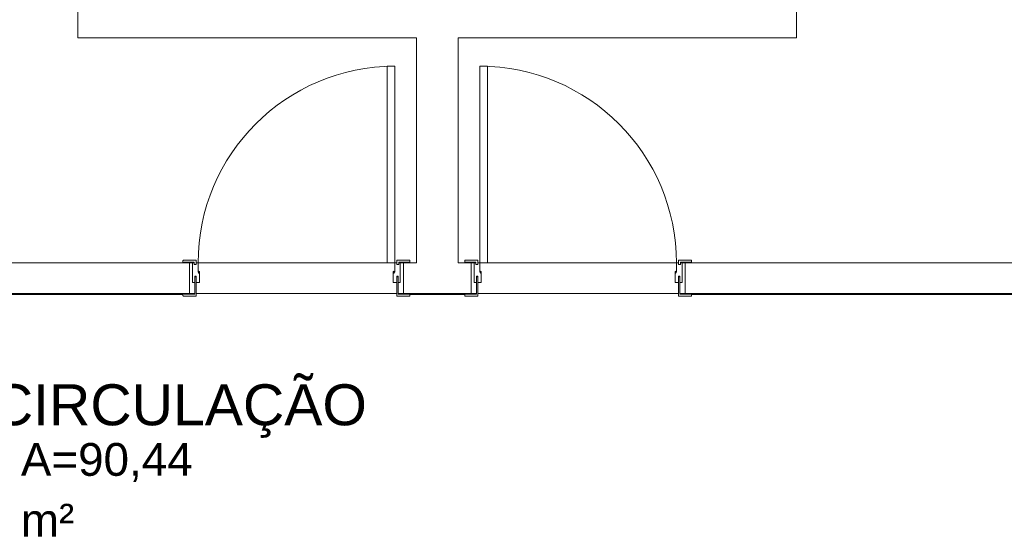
# Model space of a CAD drawing. Header units: millimetres. Extents: x 567 to 934, y -1 to 364.
# Tile 194 of 256: x 616 to 625, y 161 to 166. Entities that reach past the tile are written whole.
import ezdxf

# ---------------------------------------------------------------- set-up
doc = ezdxf.new("R2010")
doc.units = ezdxf.units.MM
doc.header["$MEASUREMENT"] = 0
doc.linetypes.add('NULL', pattern=[0])
doc.layers.add('ARQ FINA', color=8, linetype='Continuous')
doc.styles.add('Arial', font='arial.ttf')

msp = doc.modelspace()

# ---------------------------------------------------------------- linework, layer by layer
at = {"layer": 'ARQ FINA', "lineweight": 5}
for p, q in [((616.8174, 166.3991), (616.8174, 165.6191)), ((623.3974, 165.6191), (623.3974, 166.3991)), ((616.8174, 165.6191), (619.9174, 165.6191)), ((619.9174, 165.6191), (619.9174, 163.5591)), ((620.2974, 163.5591), (620.2974, 165.6191)), ((620.2974, 165.6191), (623.3974, 165.6191)), ((619.6474, 163.5591), (619.6474, 165.3591)), ((619.6474, 165.3591), (619.7174, 165.3591)), ((619.7174, 165.3591), (619.7174, 163.5591)), ((620.5674, 165.3591), (620.4974, 165.3591)), ((620.4974, 165.3591), (620.4974, 163.5591)), ((620.5674, 163.5591), (620.5674, 165.3591)), ((617.7784, 163.5591), (613.3174, 163.5591)), ((617.7784, 163.5591), (617.7784, 163.5791)), ((617.7804, 163.5591), (617.7784, 163.5591)), ((617.7894, 163.5661), (617.7804, 163.5591)), ((617.8374, 163.5591), (617.7804, 163.5591)), ((617.7824, 163.5831), (617.8984, 163.5831)), ((617.8804, 163.5661), (617.7894, 163.5661)), ((617.8374, 163.2791), (617.8374, 163.5591)), ((617.8374, 163.5591), (617.8664, 163.5591)), ((617.8664, 163.5591), (617.8804, 163.5591)), ((617.8664, 163.3791), (617.8664, 163.5591)), ((617.8804, 163.5591), (617.8804, 163.5661)), ((617.8804, 163.5431), (617.8804, 163.5661)), ((617.8984, 163.5831), (617.8984, 163.5591)), ((617.8984, 163.5591), (617.9174, 163.5591)), ((617.8984, 163.5431), (617.8984, 163.5591)), ((617.9174, 163.5591), (617.9174, 163.4741)), ((617.9174, 163.5591), (619.7174, 163.5591)), ((619.7174, 163.5591), (619.6474, 163.5591)), ((619.7174, 163.5591), (619.7364, 163.5591)), ((619.7174, 163.4741), (619.7174, 163.5591)), ((619.7364, 163.5831), (619.8524, 163.5831)), ((619.7364, 163.5591), (619.7364, 163.5831)), ((619.7364, 163.5431), (619.7364, 163.5591)), ((619.7544, 163.5661), (619.7544, 163.5591)), ((619.8454, 163.5661), (619.7544, 163.5661)), ((619.7544, 163.5431), (619.7544, 163.5661)), ((619.7544, 163.5591), (619.7684, 163.5591)), ((619.7684, 163.5591), (619.7684, 163.3791)), ((619.7684, 163.5591), (619.7974, 163.5591)), ((619.8544, 163.5591), (619.7974, 163.5591)), ((619.7974, 163.5591), (619.7974, 163.2791)), ((619.8544, 163.5591), (619.8454, 163.5661)), ((619.8564, 163.5591), (619.8544, 163.5591)), ((619.8564, 163.5791), (619.8564, 163.5591)), ((619.9174, 163.5591), (619.8564, 163.5591)), ((620.3584, 163.5591), (620.2974, 163.5591)), ((620.3584, 163.5791), (620.3584, 163.5591)), ((620.3584, 163.5591), (620.3604, 163.5591)), ((620.3604, 163.5591), (620.3694, 163.5661)), ((620.4174, 163.5591), (620.3604, 163.5591)), ((620.4784, 163.5831), (620.3624, 163.5831)), ((620.3694, 163.5661), (620.4604, 163.5661)), ((620.4174, 163.2791), (620.4174, 163.5591)), ((620.4174, 163.5591), (620.4464, 163.5591)), ((620.4604, 163.5591), (620.4464, 163.5591)), ((620.4464, 163.5591), (620.4464, 163.3791)), ((620.4604, 163.5661), (620.4604, 163.5591)), ((620.4604, 163.5431), (620.4604, 163.5661)), ((620.4784, 163.5591), (620.4784, 163.5831)), ((620.4974, 163.5591), (620.4784, 163.5591)), ((620.4784, 163.5431), (620.4784, 163.5591)), ((620.4974, 163.5591), (620.5674, 163.5591)), ((620.4974, 163.4741), (620.4974, 163.5591)), ((620.4974, 163.5591), (622.2974, 163.5591)), ((622.3164, 163.5591), (622.2974, 163.5591)), ((622.2974, 163.5591), (622.2974, 163.4741)), ((622.4324, 163.5831), (622.3164, 163.5831)), ((622.3164, 163.5831), (622.3164, 163.5591)), ((622.3164, 163.5431), (622.3164, 163.5591)), ((622.3344, 163.5591), (622.3344, 163.5661)), ((622.3344, 163.5661), (622.4254, 163.5661)), ((622.3344, 163.5431), (622.3344, 163.5661)), ((622.3484, 163.5591), (622.3344, 163.5591)), ((622.3484, 163.3791), (622.3484, 163.5591)), ((622.3484, 163.5591), (622.3774, 163.5591)), ((622.4344, 163.5591), (622.3774, 163.5591)), ((622.3774, 163.5591), (622.3774, 163.2791)), ((622.4254, 163.5661), (622.4344, 163.5591)), ((622.4344, 163.5591), (622.4364, 163.5591)), ((622.4364, 163.5591), (622.4364, 163.5791)), ((627.0974, 163.5591), (622.4364, 163.5591)), ((617.8984, 163.5431), (617.8804, 163.5431)), ((617.9174, 163.4741), (617.9174, 163.4815)), ((617.9217, 163.4741), (617.9174, 163.4741)), ((617.9174, 163.4741), (617.9304, 163.4741)), ((617.9217, 163.4658), (617.9217, 163.4741)), ((617.926, 163.4658), (617.9217, 163.4658)), ((617.9304, 163.4741), (617.926, 163.4741)), ((617.926, 163.4741), (617.926, 163.4658)), ((617.9304, 163.4815), (617.9304, 163.4741)), ((617.9304, 163.4741), (617.9304, 163.3791)), ((619.7044, 163.4741), (619.7044, 163.4815)), ((619.7087, 163.4741), (619.7044, 163.4741)), ((619.7044, 163.4741), (619.7174, 163.4741)), ((619.7044, 163.3791), (619.7044, 163.4741)), ((619.7087, 163.4658), (619.7087, 163.4741)), ((619.713, 163.4658), (619.7087, 163.4658)), ((619.713, 163.4741), (619.713, 163.4658)), ((619.7174, 163.4741), (619.713, 163.4741)), ((619.7174, 163.4815), (619.7174, 163.4741)), ((619.7364, 163.5431), (619.7544, 163.5431)), ((620.4784, 163.5431), (620.4604, 163.5431)), ((620.4974, 163.4815), (620.4974, 163.4741)), ((620.4974, 163.4741), (620.5017, 163.4741)), ((620.5104, 163.4741), (620.4974, 163.4741)), ((620.5017, 163.4741), (620.5017, 163.4658)), ((620.5017, 163.4658), (620.506, 163.4658)), ((620.506, 163.4741), (620.5104, 163.4741)), ((620.506, 163.4658), (620.506, 163.4741)), ((620.5104, 163.4741), (620.5104, 163.4815)), ((620.5104, 163.3791), (620.5104, 163.4741)), ((622.2844, 163.4815), (622.2844, 163.4741)), ((622.2844, 163.4741), (622.2887, 163.4741)), ((622.2974, 163.4741), (622.2844, 163.4741)), ((622.2844, 163.4741), (622.2844, 163.3791)), ((622.2887, 163.4741), (622.2887, 163.4658)), ((622.2887, 163.4658), (622.293, 163.4658)), ((622.293, 163.4658), (622.293, 163.4741)), ((622.293, 163.4741), (622.2974, 163.4741)), ((622.2974, 163.4741), (622.2974, 163.4815)), ((622.3164, 163.5431), (622.3344, 163.5431)), ((617.8862, 163.3791), (617.8664, 163.3791)), ((617.8862, 163.4311), (617.8862, 163.3791)), ((617.8984, 163.4311), (617.8862, 163.4311)), ((617.887, 163.4391), (617.8984, 163.4391)), ((617.887, 163.2731), (617.887, 163.4391)), ((617.8984, 163.4391), (617.8984, 163.2551)), ((617.8984, 163.3791), (617.8984, 163.4311)), ((617.9304, 163.3791), (617.8984, 163.3791)), ((619.7364, 163.3791), (619.7044, 163.3791)), ((619.7364, 163.4391), (619.7478, 163.4391)), ((619.7364, 163.2551), (619.7364, 163.4391)), ((619.7364, 163.4311), (619.7364, 163.3791)), ((619.7486, 163.4311), (619.7364, 163.4311)), ((619.7478, 163.4391), (619.7478, 163.2731)), ((619.7486, 163.3791), (619.7486, 163.4311)), ((619.7684, 163.3791), (619.7486, 163.3791)), ((620.4464, 163.3791), (620.4662, 163.3791)), ((620.4662, 163.3791), (620.4662, 163.4311)), ((620.4662, 163.4311), (620.4784, 163.4311)), ((620.4784, 163.4391), (620.467, 163.4391)), ((620.467, 163.4391), (620.467, 163.2731)), ((620.4784, 163.2551), (620.4784, 163.4391)), ((620.4784, 163.4311), (620.4784, 163.3791)), ((620.4784, 163.3791), (620.5104, 163.3791)), ((622.2844, 163.3791), (622.3164, 163.3791)), ((622.3278, 163.4391), (622.3164, 163.4391)), ((622.3164, 163.4391), (622.3164, 163.2551)), ((622.3164, 163.3791), (622.3164, 163.4311)), ((622.3164, 163.4311), (622.3286, 163.4311)), ((622.3278, 163.2731), (622.3278, 163.4391)), ((622.3286, 163.4311), (622.3286, 163.3791)), ((622.3286, 163.3791), (622.3484, 163.3791)), ((612.8074, 163.2791), (617.7784, 163.2791)), ((617.7784, 163.2791), (617.7804, 163.2791)), ((617.7784, 163.2591), (617.7784, 163.2791)), ((617.7804, 163.2791), (617.7894, 163.2731)), ((617.7804, 163.2791), (617.8374, 163.2791)), ((617.8174, 163.2791), (617.8174, 163.2731)), ((617.887, 163.2791), (617.8374, 163.2791)), ((619.7364, 163.2791), (617.8984, 163.2791)), ((619.7974, 163.2791), (619.7478, 163.2791)), ((619.7974, 163.2791), (619.8544, 163.2791)), ((619.8174, 163.2731), (619.8174, 163.2791)), ((619.8454, 163.2731), (619.8544, 163.2791)), ((619.8544, 163.2791), (619.8564, 163.2791)), ((619.8564, 163.2791), (619.8564, 163.2591)), ((619.8564, 163.2791), (620.3584, 163.2791)), ((620.3584, 163.2791), (620.3584, 163.2591)), ((620.3604, 163.2791), (620.3584, 163.2791)), ((620.3694, 163.2731), (620.3604, 163.2791)), ((620.3604, 163.2791), (620.4174, 163.2791)), ((620.3974, 163.2791), (620.3974, 163.2731)), ((620.467, 163.2791), (620.4174, 163.2791)), ((622.3164, 163.2791), (620.4784, 163.2791)), ((622.3774, 163.2791), (622.3278, 163.2791)), ((622.3774, 163.2791), (622.4344, 163.2791)), ((622.3974, 163.2731), (622.3974, 163.2791)), ((622.4344, 163.2791), (622.4254, 163.2731)), ((622.4364, 163.2791), (622.4344, 163.2791)), ((622.4364, 163.2591), (622.4364, 163.2791)), ((622.4364, 163.2791), (628.1074, 163.2791)), ((612.8774, 163.2691), (617.7784, 163.2691)), ((617.8984, 163.2551), (617.7824, 163.2551)), ((617.7894, 163.2731), (617.887, 163.2731)), ((619.8524, 163.2551), (619.7364, 163.2551)), ((619.7478, 163.2731), (619.8454, 163.2731)), ((619.8564, 163.2691), (620.3584, 163.2691)), ((620.3624, 163.2551), (620.4784, 163.2551)), ((620.467, 163.2731), (620.3694, 163.2731)), ((622.3164, 163.2551), (622.4324, 163.2551)), ((622.4254, 163.2731), (622.3278, 163.2731)), ((622.4364, 163.2691), (628.0374, 163.2691))]:
    msp.add_line(p, q, dxfattribs=at)
for centre, radius, start, end in [((619.7174, 163.5591), 1.8, 90, 180), ((620.4974, 163.5591), 1.8, 360, 90), ((617.7824, 163.5791), 0.004, 90, 180), ((619.8524, 163.5791), 0.004, 0, 90), ((620.3624, 163.5791), 0.004, 90, 180), ((622.4324, 163.5791), 0.004, 0, 90), ((617.9239, 163.4733), 0.0105, 51.72399, 128.27601), ((619.7109, 163.4733), 0.0105, 51.72399, 128.27601), ((620.5039, 163.4733), 0.0105, 51.72399, 128.27601), ((622.2909, 163.4733), 0.0105, 51.72399, 128.27601), ((617.7824, 163.2591), 0.004, 180, 270), ((619.8524, 163.2591), 0.004, 270, 0), ((620.3624, 163.2591), 0.004, 180, 270), ((622.4324, 163.2591), 0.004, 270, 360)]:
    msp.add_arc(centre, radius, start, end, dxfattribs=at)

# ---------------------------------------------------------------- texts
at = {"layer": 'ARQ FINA', "linetype": 'NULL', "lineweight": 5, "attachment_point": 7, "line_spacing_factor": 0.9, "style": 'Arial'}
for s, insert, char_height, width in [('CIRCULAÇÃO', (616.0285, 161.9573), 0.375, 6.871189), ('A=90,44', (616.2945, 161.5543), 0.3, 3.145427), ('m²', (616.2945, 161.0543), 0.3, 0.977287)]:
    msp.add_mtext(s, dxfattribs=dict(at, insert=insert, char_height=char_height, width=width))

doc.saveas('drawing.dxf')
